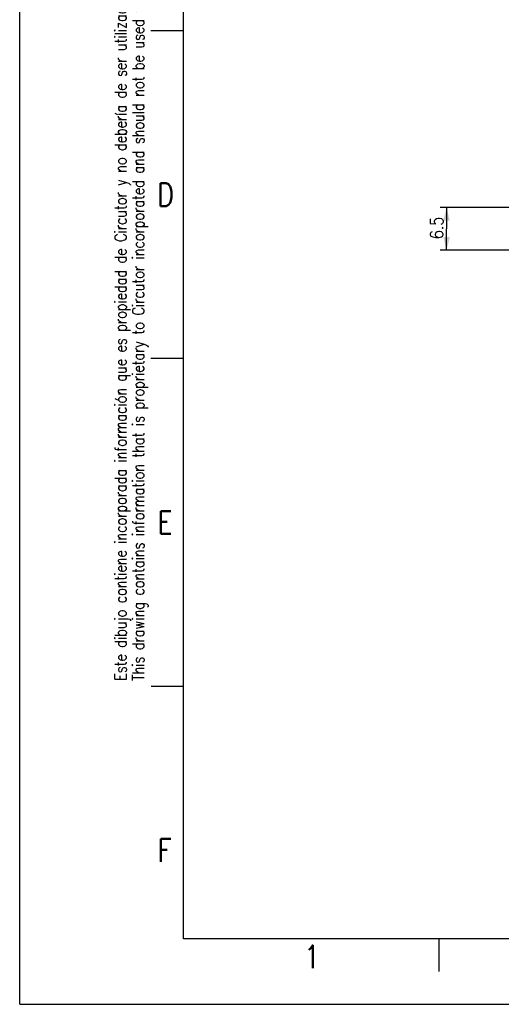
# Model space of a CAD drawing. Header units: millimetres. Extents: x 0 to 420, y 0 to 297.
# Tile 1 of 20: x 0 to 74, y 0 to 150. Entities that reach past the tile are written whole.
import ezdxf

# ---------------------------------------------------------------- set-up
doc = ezdxf.new("R2010")
doc.units = ezdxf.units.MM
doc.header["$LTSCALE"] = 23.1
doc.layers.get('0').update_dxf_attribs({"linetype": 'CONTINUOUS'})
doc.styles.get("Standard").update_dxf_attribs({"font": 'SIMPLEX.SHX', "width": 0.8})
doc.dimstyles.new('DIMSTYLE_2', dxfattribs={"dimtxt": 2, "dimasz": 2, "dimexe": 1, "dimexo": 1, "dimgap": 0.5, "dimtad": 1, "dimdec": 1, "dimdsep": 46, "dimtxsty": 'Standard', "dimblk": '_FILLED', "dimblk1": '_FILLED', "dimblk2": '_FILLED', "dimcen": 0.09, "dimazin": 2, "dimtp": 0.2, "dimtm": 0.2, "dimtfac": 1, "dimtdec": 1, "dimtofl": 0, "dimtmove": 0, "dimatfit": 3, "dimldrblk": '_FILLED', "dimfxl": 0, "dimtolj": 1, "dimarcsym": 0})

# ---------------------------------------------------------------- blocks, each defined once
blk = doc.blocks.new('_FILLED')
at = {"color": 0, "linetype": 'ByBlock'}
blk.add_solid([(0, 0), (-1, 0.25), (-1, -0.25)], dxfattribs=at)
blk = doc.blocks.new('*D6')
at = {"color": 8}
for p, q in [((85.19, 121.57), (64.17, 121.57)), ((65.17, 121.57), (65.17, 118.32)), ((65.17, 115.07), (65.17, 118.32)), ((85.19, 115.07), (64.17, 115.07))]:
    blk.add_line(p, q, dxfattribs=at)
at = {"color": 8, "xscale": 2, "yscale": 2, "zscale": 2}
for p, rotation in [((65.17, 121.57), 89.99994977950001), ((65.17, 115.07), 269.9999497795)]:
    blk.add_blockref('_FILLED', p, dxfattribs=dict(at, rotation=rotation))
at = {"color": 8, "insert": (62.67, 118.45), "char_height": 2, "width": 4.8, "attachment_point": 2, "rotation": 90, "line_spacing_factor": 0.9}
blk.add_mtext('6.5', dxfattribs=at)

msp = doc.modelspace()

# ---------------------------------------------------------------- linework, layer by layer
at = {"color": 7}
for p, q in [((0, 0), (0, 297)), ((25, 10), (25, 287)), ((25.016886, 148.537919), (20.033772, 148.537919)), ((25.016886, 98.537919), (20.033772, 98.537919)), ((25.033772, 48.5), (20.050658, 48.5)), ((410, 10), (25, 10)), ((64, 10), (64, 5)), ((0, 0), (420, 0))]:
    msp.add_line(p, q, dxfattribs=at)

# ---------------------------------------------------------------- texts
at = {"color": 8, "insert": (14.50164637, 49.35842965), "char_height": 1.8, "width": 187.2, "attachment_point": 1, "rotation": 90, "line_spacing_factor": 0.9}
msp.add_mtext('Este dibujo contiene incorporada información que es propiedad de Circutor y no debería de ser utilizado sin permiso escrito.\\PThis drawing contains information that is proprietary to Circutor incorporated and should not be used without writtten permission.', dxfattribs=at)
at = {"color": 8, "char_height": 3.5, "width": 2.8, "attachment_point": 1, "line_spacing_factor": 0.9}
for s, insert in [('D', (21.033772, 125.292173)), ('E', (21.050658, 75.254254)), ('F', (21.050658, 25.254254)), ('1', (43.41591, 9))]:
    msp.add_mtext(s, dxfattribs=dict(at, insert=insert))

# ---------------------------------------------------------------- dimensions: what is measured, and where the dimension line sits
at = {"color": 8}
dim = msp.add_linear_dim(base=(65.16750787, 121.573715), p1=(86.18794529, 115.07370359), p2=(86.19469934, 121.57369657), angle=89.9999497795, dimstyle='DIMSTYLE_2', dxfattribs=at)
dim.commit()
dim.dimension.update_dxf_attribs({"geometry": '*D6', "text_midpoint": (65.16750518, 118.50043177), "dimtype": 160})

doc.saveas('drawing.dxf')
